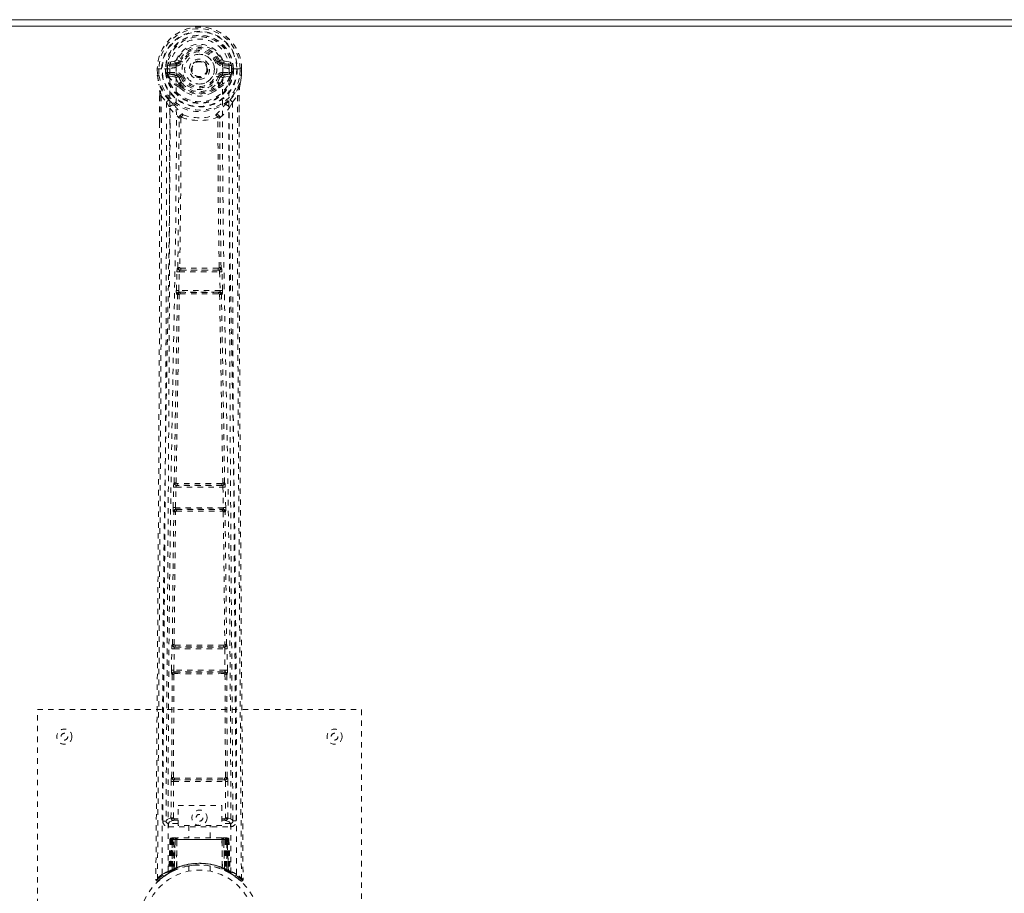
# Model space of a CAD drawing. Header units: inches. Extents: x 4.1 to 63.6, y 13.1 to 38.9.
# Tile 3 of 6: x 18.6 to 36.8, y 22.7 to 38.9. Entities that reach past the tile are written whole.
import ezdxf

# ---------------------------------------------------------------- set-up
doc = ezdxf.new("R2010")
doc.units = ezdxf.units.IN
doc.header["$MEASUREMENT"] = 0
doc.linetypes.add('SLD-Dashed', pattern=[0.075, 0.05, -0.025])
doc.linetypes.add('SLD-Solid', pattern=[0])

msp = doc.modelspace()

# ---------------------------------------------------------------- linework, layer by layer
at = {"color": 7, "linetype": 'SLD-Solid', "lineweight": 15}
for p, q in [((4.142, 38.865), (63.642, 38.865)), ((63.437, 38.747), (4.346, 38.747)), ((4.346, 38.747), (63.437, 38.747))]:
    msp.add_line(p, q, dxfattribs=at)
at = {"color": 7, "linetype": 'SLD-Dashed', "lineweight": 0}
for p, q in [((21.435, 38.101), (21.316, 38.077)), ((21.523, 38.105), (21.468, 38.128)), ((21.523, 38.105), (21.545, 38.095)), ((22.238, 38.095), (22.26, 38.105)), ((22.467, 38.077), (22.348, 38.101)), ((21.112, 37.956), (21.113, 37.838)), ((21.112, 37.955), (21.113, 37.838)), ((21.116, 37.955), (21.112, 37.955)), ((21.112, 37.955), (21.142, 37.955)), ((21.169, 37.955), (21.116, 37.955)), ((21.142, 37.955), (21.142, 37.838)), ((21.192, 37.955), (21.169, 37.955)), ((21.195, 37.955), (21.192, 37.955)), ((21.343, 37.955), (21.195, 37.955)), ((21.264, 37.882), (21.263, 37.954)), ((21.298, 37.955), (21.293, 37.955)), ((21.293, 37.955), (21.293, 37.884)), ((21.299, 37.878), (21.298, 37.955)), ((21.346, 38.041), (21.463, 38.061)), ((21.346, 38.041), (21.346, 38.011)), ((21.463, 38.041), (21.346, 38.041)), ((21.463, 38.011), (21.346, 38.011)), ((21.463, 38.061), (21.463, 38.041)), ((21.463, 38.011), (21.463, 38.041)), ((22.32, 38.061), (22.437, 38.041)), ((22.32, 38.061), (22.32, 38.041)), ((22.437, 38.041), (22.32, 38.041)), ((22.32, 38.011), (22.32, 38.041)), ((22.437, 38.011), (22.32, 38.011)), ((22.437, 38.011), (22.437, 38.041)), ((22.588, 37.955), (22.44, 37.955)), ((22.485, 37.955), (22.49, 37.955)), ((22.485, 37.878), (22.485, 37.955)), ((22.49, 37.884), (22.49, 37.955)), ((22.52, 37.955), (22.52, 37.882)), ((22.591, 37.955), (22.588, 37.955)), ((22.614, 37.955), (22.591, 37.955)), ((22.667, 37.955), (22.614, 37.955)), ((22.641, 37.838), (22.642, 37.955)), ((22.671, 37.955), (22.667, 37.955)), ((22.671, 37.955), (22.67, 37.838)), ((22.671, 37.838), (22.671, 37.956)), ((21.113, 37.838), (21.113, 37.834)), ((21.142, 37.838), (21.113, 37.838)), ((21.293, 37.883), (21.264, 37.881)), ((21.264, 37.881), (21.264, 37.882)), ((21.293, 37.883), (21.299, 37.863)), ((21.299, 37.863), (21.299, 37.878)), ((21.305, 37.84), (21.308, 37.837)), ((21.318, 37.826), (21.308, 37.837)), ((21.318, 37.826), (21.433, 37.805)), ((21.334, 37.889), (21.334, 37.859)), ((21.334, 37.889), (21.463, 37.889)), ((21.463, 37.834), (21.334, 37.859)), ((21.334, 37.859), (21.463, 37.859)), ((21.463, 37.889), (21.463, 37.859)), ((21.463, 37.834), (21.463, 37.859)), ((21.545, 37.804), (21.518, 37.793)), ((22.265, 37.793), (22.238, 37.804)), ((22.32, 37.889), (22.32, 37.859)), ((22.32, 37.889), (22.45, 37.889)), ((22.45, 37.859), (22.32, 37.834)), ((22.32, 37.834), (22.32, 37.859)), ((22.32, 37.859), (22.45, 37.859)), ((22.35, 37.805), (22.465, 37.826)), ((22.45, 37.859), (22.45, 37.889)), ((22.465, 37.826), (22.466, 37.826)), ((22.465, 37.826), (22.465, 37.826)), ((22.476, 37.837), (22.466, 37.826)), ((22.476, 37.837), (22.478, 37.84)), ((22.49, 37.883), (22.484, 37.863)), ((22.484, 37.863), (22.485, 37.878)), ((22.52, 37.881), (22.49, 37.883)), ((22.52, 37.882), (22.52, 37.881)), ((22.67, 37.834), (22.67, 37.838)), ((21.514, 37.647), (21.513, 37.676)), ((21.531, 37.603), (21.52, 37.621)), ((21.537, 37.68), (21.537, 37.651)), ((22.246, 37.651), (22.246, 37.68)), ((22.269, 37.647), (22.27, 37.676)), ((21.155, 37.457), (21.155, 36.965)), ((21.185, 37.456), (21.281, 37.341)), ((22.502, 37.341), (22.598, 37.456)), ((22.628, 37.457), (22.628, 36.991)), ((21.281, 37.341), (21.341, 37.229)), ((22.442, 37.229), (22.502, 37.341)), ((21.513, 37.052), (21.513, 37.052)), ((21.55, 37.05), (21.55, 37.049)), ((22.233, 37.049), (22.233, 37.05)), ((22.271, 37.052), (22.271, 37.052)), ((21.492, 34.277), (21.488, 34.275)), ((22.295, 34.275), (22.291, 34.277)), ((21.464, 33.858), (21.475, 34.2)), ((21.475, 34.2), (21.476, 34.228)), ((21.509, 33.857), (21.519, 34.199)), ((21.519, 34.199), (22.264, 34.199)), ((21.533, 34.229), (21.536, 34.23)), ((22.251, 34.229), (21.533, 34.229)), ((22.247, 34.23), (22.251, 34.229)), ((22.264, 34.199), (22.274, 33.857)), ((22.308, 34.2), (22.307, 34.228)), ((22.319, 33.858), (22.308, 34.2)), ((21.484, 33.779), (21.472, 33.783)), ((22.274, 33.857), (21.509, 33.857)), ((21.529, 33.823), (21.517, 33.827)), ((21.517, 33.827), (22.267, 33.827)), ((22.267, 33.827), (22.255, 33.823)), ((22.299, 33.779), (22.311, 33.783)), ((21.413, 30.219), (21.414, 30.247)), ((21.425, 30.296), (21.423, 30.294)), ((21.467, 30.248), (21.47, 30.25)), ((22.316, 30.248), (21.467, 30.248)), ((22.313, 30.25), (22.316, 30.248)), ((22.361, 30.294), (22.358, 30.296)), ((22.37, 30.219), (22.369, 30.247)), ((21.405, 29.838), (21.413, 30.219)), ((21.449, 29.837), (21.458, 30.218)), ((21.458, 30.218), (22.326, 30.218)), ((22.326, 30.218), (22.334, 29.837)), ((22.378, 29.838), (22.37, 30.219)), ((21.411, 29.763), (21.417, 29.76)), ((22.334, 29.837), (21.449, 29.837)), ((21.462, 29.804), (21.456, 29.807)), ((21.456, 29.807), (22.328, 29.807)), ((21.467, 29.776), (21.467, 29.776)), ((22.316, 29.776), (22.316, 29.776)), ((22.328, 29.807), (22.321, 29.804)), ((22.366, 29.76), (22.372, 29.763)), ((21.374, 26.829), (21.379, 27.228)), ((21.379, 27.228), (21.38, 27.256)), ((21.39, 27.304), (21.388, 27.303)), ((21.419, 26.829), (21.424, 27.227)), ((21.424, 27.227), (22.359, 27.227)), ((21.432, 27.257), (21.435, 27.258)), ((22.351, 27.257), (21.432, 27.257)), ((22.348, 27.258), (22.351, 27.257)), ((22.359, 27.227), (22.364, 26.829)), ((22.395, 27.303), (22.393, 27.304)), ((22.404, 27.228), (22.403, 27.256)), ((22.409, 26.829), (22.404, 27.228)), ((21.374, 26.829), (21.419, 26.829)), ((22.364, 26.829), (21.419, 26.829)), ((21.431, 26.796), (21.426, 26.799)), ((21.426, 26.799), (22.357, 26.799)), ((22.357, 26.799), (22.353, 26.796)), ((22.364, 26.829), (22.409, 26.829)), ((21.377, 24.847), (21.386, 26.752)), ((21.381, 26.754), (21.386, 26.752)), ((21.41, 24.848), (21.419, 26.753)), ((21.435, 26.767), (21.436, 26.767)), ((22.348, 26.767), (22.348, 26.767)), ((22.364, 26.753), (22.373, 24.848)), ((22.397, 26.752), (22.402, 26.754)), ((22.406, 24.847), (22.397, 26.752)), ((18.892, 18.101), (18.892, 26.101)), ((18.892, 26.101), (24.892, 26.101)), ((24.892, 26.101), (24.892, 18.101)), ((21.377, 24.847), (21.376, 24.846)), ((21.42, 24.801), (21.421, 24.802)), ((21.42, 24.801), (22.363, 24.801)), ((22.362, 24.802), (22.363, 24.801)), ((22.407, 24.846), (22.406, 24.847)), ((21.365, 24.098), (21.368, 24.771)), ((21.409, 24.097), (21.412, 24.771)), ((21.412, 24.771), (22.371, 24.771)), ((22.371, 24.771), (22.374, 24.097)), ((22.419, 24.098), (22.416, 24.771)), ((21.495, 23.958), (21.495, 24.33)), ((21.495, 24.33), (22.307, 24.33)), ((22.307, 24.33), (22.307, 23.958)), ((21.425, 24.083), (21.425, 24.053)), ((21.425, 24.083), (21.495, 24.083)), ((21.425, 24.053), (21.495, 24.053)), ((22.307, 24.083), (22.359, 24.083)), ((22.307, 24.053), (22.359, 24.053)), ((22.359, 24.083), (22.359, 24.053)), ((22.419, 24.098), (22.374, 24.097)), ((21.273, 24.044), (21.273, 24.043)), ((21.273, 24.043), (21.273, 24.033)), ((21.317, 23.995), (21.317, 23.935)), ((21.495, 23.995), (21.317, 23.995)), ((21.317, 23.935), (22.466, 23.935)), ((22.307, 23.958), (21.495, 23.958)), ((21.697, 23.958), (21.697, 23.726)), ((22.087, 23.726), (22.087, 23.958)), ((22.466, 23.995), (22.307, 23.995)), ((22.466, 23.935), (22.466, 23.995)), ((22.51, 24.033), (22.511, 24.043)), ((22.511, 24.043), (22.511, 24.044)), ((21.345, 23.697), (21.324, 23.091)), ((21.358, 23.697), (21.337, 23.099)), ((21.358, 23.697), (21.345, 23.697)), ((21.377, 23.697), (21.356, 23.11)), ((21.379, 23.701), (21.357, 23.107)), ((21.444, 23.697), (21.377, 23.697)), ((21.384, 23.697), (21.383, 23.14)), ((21.384, 23.697), (22.399, 23.697)), ((21.385, 23.141), (21.384, 23.697)), ((21.398, 23.726), (21.388, 23.726)), ((21.397, 23.697), (21.397, 23.146)), ((21.398, 23.724), (21.398, 23.697)), ((22.386, 23.697), (21.398, 23.697)), ((21.461, 23.726), (21.407, 23.726)), ((21.416, 23.155), (21.416, 23.697)), ((21.416, 23.697), (22.367, 23.697)), ((21.424, 23.145), (21.444, 23.697)), ((21.445, 23.697), (21.426, 23.146)), ((21.444, 23.697), (21.445, 23.697)), ((21.467, 23.173), (21.473, 23.697)), ((21.475, 23.697), (21.471, 23.175)), ((21.475, 23.697), (21.473, 23.697)), ((21.482, 23.726), (21.475, 23.726)), ((22.308, 23.697), (21.475, 23.697)), ((22.301, 23.726), (21.482, 23.726)), ((22.309, 23.726), (22.301, 23.726)), ((22.313, 23.175), (22.308, 23.697)), ((22.311, 23.697), (22.308, 23.697)), ((22.311, 23.697), (22.316, 23.173)), ((22.377, 23.726), (22.322, 23.726)), ((22.357, 23.146), (22.338, 23.697)), ((22.338, 23.697), (22.34, 23.697)), ((22.34, 23.697), (22.359, 23.145)), ((22.407, 23.697), (22.34, 23.697)), ((22.367, 23.697), (22.368, 23.155)), ((22.367, 23.697), (22.367, 23.697)), ((22.395, 23.726), (22.385, 23.726)), ((22.386, 23.697), (22.386, 23.146)), ((22.399, 23.697), (22.398, 23.141)), ((22.4, 23.14), (22.399, 23.697)), ((22.406, 23.726), (22.406, 23.726)), ((22.427, 23.107), (22.406, 23.701)), ((22.407, 23.697), (22.427, 23.11)), ((22.411, 23.725), (22.408, 23.726)), ((22.425, 23.697), (22.446, 23.099)), ((22.438, 23.697), (22.425, 23.697)), ((22.438, 23.697), (22.459, 23.091)), ((21.356, 23.11), (21.424, 23.145)), ((21.396, 23.114), (21.383, 23.14)), ((21.398, 23.115), (21.385, 23.141)), ((21.426, 23.146), (21.424, 23.145)), ((21.467, 23.173), (21.471, 23.175)), ((21.469, 23.146), (21.474, 23.148)), ((21.692, 23.208), (21.692, 23.112)), ((22.092, 23.112), (22.092, 23.208)), ((22.309, 23.148), (22.313, 23.147)), ((22.313, 23.175), (22.316, 23.173)), ((22.359, 23.145), (22.357, 23.146)), ((22.359, 23.145), (22.427, 23.11)), ((22.386, 23.146), (22.374, 23.12)), ((22.398, 23.141), (22.385, 23.115)), ((22.4, 23.14), (22.387, 23.114)), ((21.085, 22.959), (21.115, 22.959)), ((21.135, 22.937), (21.236, 23.018)), ((21.246, 23.025), (21.348, 23.088)), ((21.309, 23.066), (21.323, 23.074)), ((21.324, 23.091), (21.337, 23.099)), ((21.341, 23.085), (21.408, 23.119)), ((21.408, 23.119), (21.409, 23.12)), ((21.412, 23.121), (21.409, 23.12)), ((21.427, 23.128), (21.429, 23.129)), ((22.354, 23.129), (22.356, 23.128)), ((22.374, 23.12), (22.376, 23.119)), ((22.376, 23.119), (22.442, 23.085)), ((22.446, 23.099), (22.459, 23.091)), ((22.455, 23.079), (22.468, 23.071)), ((22.461, 23.074), (22.474, 23.066))]:
    msp.add_line(p, q, dxfattribs=at)
at = {"color": 7, "linetype": 'SLD-Dashed', "lineweight": 0, "flags": 128}
for points in [[(21.461, 37.979), (21.467, 38.058), (21.49, 38.134), (21.53, 38.205), (21.585, 38.266), (21.651, 38.316), (21.726, 38.352), (21.807, 38.374), (21.892, 38.382), (21.976, 38.374), (22.057, 38.352), (22.132, 38.316), (22.199, 38.266), (22.253, 38.205), (22.293, 38.134), (22.316, 38.058), (22.322, 37.979)], [(21.573, 38.084), (21.567, 38.086), (21.562, 38.088), (21.557, 38.09), (21.553, 38.092), (21.55, 38.093), (21.547, 38.094), (21.546, 38.095), (21.545, 38.095)], [(22.211, 38.084), (22.216, 38.086), (22.221, 38.088), (22.226, 38.09), (22.23, 38.092), (22.233, 38.093), (22.236, 38.094), (22.238, 38.095), (22.238, 38.095)], [(21.112, 37.955), (21.112, 37.955), (21.112, 37.955)], [(21.204, 23.053), (21.205, 25.148), (21.216, 27.243), (21.238, 29.336), (21.271, 31.426), (21.294, 32.737), (21.318, 34.047), (21.338, 35.354), (21.348, 36.657), (21.344, 37.955)], [(21.346, 38.011), (21.323, 38.015), (21.303, 38.029)], [(21.312, 23.109), (21.313, 24.975), (21.323, 26.841), (21.342, 28.706), (21.37, 30.569), (21.397, 32.057), (21.426, 33.544), (21.452, 35.027), (21.466, 36.506), (21.461, 37.979)], [(22.322, 37.979), (22.317, 36.506), (22.332, 35.027), (22.357, 33.544), (22.386, 32.057), (22.414, 30.569), (22.442, 28.706), (22.46, 26.841), (22.47, 24.975), (22.471, 23.109)], [(22.58, 23.053), (22.578, 25.148), (22.567, 27.243), (22.545, 29.336), (22.513, 31.426), (22.489, 32.737), (22.465, 34.047), (22.446, 35.354), (22.435, 36.657), (22.439, 37.955)], [(22.48, 38.029), (22.46, 38.015), (22.437, 38.011)], [(22.49, 37.955), (22.494, 37.955), (22.501, 37.955), (22.51, 37.955), (22.52, 37.955)], [(22.671, 37.955), (22.672, 37.955), (22.671, 37.955)], [(21.113, 37.838), (21.112, 37.838), (21.113, 37.838)], [(21.113, 37.838), (21.126, 37.744), (21.141, 37.67)], [(21.113, 37.834), (21.114, 37.834), (21.116, 37.834), (21.119, 37.835), (21.122, 37.835), (21.127, 37.836), (21.132, 37.837), (21.137, 37.837), (21.142, 37.838)], [(21.113, 37.834), (21.125, 37.747), (21.143, 37.659)], [(21.293, 37.883), (21.293, 37.883), (21.293, 37.883)], [(21.299, 37.878), (21.315, 37.886), (21.334, 37.889)], [(21.461, 37.782), (21.447, 37.799), (21.433, 37.805)], [(21.513, 37.676), (21.486, 37.723), (21.461, 37.782)], [(21.573, 37.816), (21.567, 37.814), (21.562, 37.812), (21.557, 37.81), (21.553, 37.808), (21.55, 37.806), (21.547, 37.805), (21.546, 37.805), (21.545, 37.804)], [(22.211, 37.816), (22.216, 37.814), (22.221, 37.812), (22.226, 37.81), (22.23, 37.808), (22.233, 37.806), (22.236, 37.805), (22.238, 37.805), (22.238, 37.804)], [(22.217, 37.694), (22.242, 37.738), (22.265, 37.793)], [(22.27, 37.676), (22.297, 37.723), (22.322, 37.782)], [(22.322, 37.782), (22.336, 37.799), (22.35, 37.805)], [(22.45, 37.889), (22.468, 37.886), (22.485, 37.878)], [(22.49, 37.883), (22.49, 37.883), (22.49, 37.883)], [(22.64, 37.659), (22.657, 37.737), (22.67, 37.834)], [(22.67, 37.834), (22.669, 37.834), (22.667, 37.834), (22.665, 37.835), (22.661, 37.835), (22.656, 37.836), (22.652, 37.837), (22.646, 37.837), (22.641, 37.838)], [(22.67, 37.838), (22.658, 37.744), (22.642, 37.67)], [(22.67, 37.838), (22.671, 37.838), (22.67, 37.838)], [(21.141, 37.67), (21.141, 37.665), (21.143, 37.659)], [(21.323, 37.381), (21.223, 37.504), (21.143, 37.659)], [(21.531, 37.603), (21.608, 37.54), (21.66, 37.512)], [(22.123, 37.512), (22.176, 37.54), (22.252, 37.603)], [(22.46, 37.381), (22.56, 37.505), (22.64, 37.659)], [(22.64, 37.659), (22.642, 37.665), (22.642, 37.67)], [(21.185, 37.456), (21.187, 36.762), (21.188, 36.034), (21.188, 35.273), (21.186, 34.478), (21.184, 33.694), (21.181, 33.025), (21.178, 32.392), (21.175, 31.718), (21.171, 31.004), (21.17, 30.809), (21.168, 30.611), (21.167, 30.409), (21.166, 30.207), (21.165, 30.091), (21.163, 29.846), (21.162, 29.576), (21.159, 29.145), (21.155, 28.664), (21.152, 28.133), (21.148, 27.553), (21.145, 27.163), (21.142, 26.753), (21.139, 26.347), (21.136, 25.965), (21.133, 25.598), (21.129, 24.978), (21.125, 24.404), (21.121, 23.876), (21.118, 23.394), (21.115, 22.959)], [(21.155, 37.457), (21.155, 37.457), (21.156, 37.457), (21.159, 37.456), (21.162, 37.456), (21.166, 37.456), (21.172, 37.456), (21.178, 37.456), (21.185, 37.456)], [(21.157, 37.457), (21.158, 37.176), (21.158, 36.965)], [(22.598, 37.456), (22.596, 36.606), (22.595, 35.717), (22.596, 34.788), (22.599, 33.822), (22.602, 33.031), (22.605, 32.4), (22.608, 31.727), (22.612, 31.01), (22.614, 30.813), (22.615, 30.614), (22.616, 30.411), (22.617, 30.207), (22.618, 30.089), (22.62, 29.84), (22.622, 29.568), (22.625, 29.134), (22.628, 28.652), (22.632, 28.122), (22.636, 27.545), (22.638, 27.157), (22.641, 26.751), (22.645, 26.304), (22.648, 25.861), (22.651, 25.445), (22.654, 24.955), (22.658, 24.51), (22.66, 24.11), (22.663, 23.754), (22.665, 23.444), (22.667, 23.179), (22.669, 22.959)], [(22.598, 37.456), (22.605, 37.456), (22.611, 37.456), (22.617, 37.456), (22.621, 37.456), (22.624, 37.456), (22.627, 37.457), (22.628, 37.457), (22.628, 37.457)], [(22.625, 36.991), (22.625, 37.174), (22.626, 37.457)], [(21.281, 37.341), (21.282, 36.113), (21.28, 34.882), (21.276, 33.638), (21.27, 32.378), (21.263, 31.164), (21.255, 29.95), (21.254, 29.777), (21.252, 29.599), (21.251, 29.417), (21.25, 29.23), (21.248, 29.038), (21.248, 28.912), (21.246, 28.697), (21.244, 28.455), (21.242, 28.185), (21.24, 27.866), (21.237, 27.515), (21.235, 27.133), (21.232, 26.775), (21.23, 26.457), (21.228, 26.194), (21.226, 25.965), (21.225, 25.77), (21.224, 25.68), (21.223, 25.546), (21.222, 25.413), (21.221, 25.281), (21.22, 25.15), (21.216, 24.583), (21.212, 24.041)], [(21.341, 37.229), (21.337, 33.933), (21.319, 30.636), (21.296, 27.338), (21.272, 24.041)], [(21.341, 37.229), (21.421, 37.135), (21.513, 37.052)], [(21.419, 37.293), (21.428, 37.284), (21.434, 37.278)], [(22.271, 37.052), (22.363, 37.135), (22.442, 37.229)], [(22.35, 37.278), (22.355, 37.284), (22.364, 37.293)], [(22.511, 24.041), (22.487, 27.338), (22.464, 30.636), (22.446, 33.933), (22.442, 37.229)], [(22.571, 24.041), (22.566, 24.669), (22.562, 25.331), (22.56, 25.6), (22.558, 25.807), (22.557, 25.999), (22.555, 26.221), (22.553, 26.48), (22.551, 26.771), (22.549, 27.094), (22.546, 27.444), (22.544, 27.769), (22.542, 28.069), (22.54, 28.343), (22.536, 28.914), (22.531, 29.57), (22.526, 30.227), (22.522, 30.846), (22.518, 31.526), (22.512, 32.677), (22.506, 33.842), (22.502, 35.023), (22.501, 36.185), (22.502, 37.341)], [(21.492, 34.277), (21.509, 35.662), (21.515, 37.044)], [(21.56, 37.06), (21.556, 37.069), (21.549, 37.076), (21.541, 37.08), (21.533, 37.081), (21.525, 37.078), (21.519, 37.072), (21.515, 37.063), (21.513, 37.052)], [(21.55, 37.049), (21.545, 35.667), (21.527, 34.28)], [(21.56, 37.06), (21.554, 37.056), (21.551, 37.053), (21.55, 37.051), (21.55, 37.05)], [(22.271, 37.052), (22.269, 37.063), (22.264, 37.072), (22.258, 37.078), (22.25, 37.081), (22.242, 37.08), (22.234, 37.076), (22.228, 37.069), (22.223, 37.06)], [(22.233, 37.05), (22.233, 37.051), (22.232, 37.053), (22.229, 37.056), (22.223, 37.06)], [(22.256, 34.28), (22.238, 35.667), (22.233, 37.049)], [(22.291, 34.277), (22.274, 35.662), (22.268, 37.044)], [(22.628, 36.991), (22.629, 33.833), (22.647, 30.209), (22.673, 26.584), (22.699, 22.959)], [(21.155, 36.965), (21.154, 33.833), (21.136, 30.209), (21.111, 26.584), (21.085, 22.959)], [(21.527, 34.28), (21.518, 34.275), (21.511, 34.268), (21.507, 34.259), (21.507, 34.251), (21.51, 34.242), (21.517, 34.236), (21.526, 34.232), (21.536, 34.23)], [(22.247, 34.23), (22.257, 34.232), (22.266, 34.236), (22.273, 34.242), (22.276, 34.251), (22.276, 34.259), (22.272, 34.268), (22.265, 34.275), (22.256, 34.28)], [(21.475, 34.2), (21.477, 34.2), (21.48, 34.2), (21.484, 34.2), (21.49, 34.2), (21.496, 34.2), (21.504, 34.199), (21.511, 34.199), (21.519, 34.199)], [(21.533, 34.229), (21.532, 34.229), (21.532, 34.229), (21.532, 34.229), (21.53, 34.228), (21.528, 34.226), (21.524, 34.22), (21.521, 34.21), (21.52, 34.205), (21.519, 34.199)], [(22.264, 34.199), (22.263, 34.205), (22.262, 34.21), (22.259, 34.22), (22.255, 34.226), (22.251, 34.229), (22.251, 34.229), (22.251, 34.229)], [(22.264, 34.199), (22.272, 34.199), (22.28, 34.199), (22.287, 34.2), (22.293, 34.2), (22.299, 34.2), (22.303, 34.2), (22.307, 34.2), (22.308, 34.2)], [(21.425, 30.296), (21.454, 32.039), (21.484, 33.779)], [(21.459, 30.298), (21.489, 32.042), (21.519, 33.783)], [(21.464, 33.858), (21.466, 33.858), (21.469, 33.858), (21.474, 33.858), (21.479, 33.858), (21.486, 33.858), (21.493, 33.857), (21.501, 33.857), (21.509, 33.857)], [(21.529, 33.823), (21.519, 33.821), (21.511, 33.818), (21.506, 33.813), (21.502, 33.807), (21.502, 33.8), (21.506, 33.793), (21.511, 33.787), (21.519, 33.783)], [(21.509, 33.857), (21.508, 33.851), (21.509, 33.846), (21.509, 33.841), (21.51, 33.836), (21.513, 33.83), (21.517, 33.827)], [(22.264, 33.783), (22.272, 33.787), (22.278, 33.793), (22.281, 33.8), (22.281, 33.807), (22.278, 33.813), (22.272, 33.818), (22.264, 33.821), (22.255, 33.823)], [(22.264, 33.783), (22.295, 32.042), (22.324, 30.298)], [(22.267, 33.827), (22.27, 33.83), (22.273, 33.836), (22.274, 33.841), (22.275, 33.846), (22.275, 33.851), (22.274, 33.857)], [(22.274, 33.857), (22.282, 33.857), (22.29, 33.857), (22.297, 33.858), (22.304, 33.858), (22.31, 33.858), (22.314, 33.858), (22.317, 33.858), (22.319, 33.858)], [(22.358, 30.296), (22.329, 32.039), (22.299, 33.779)], [(21.459, 30.298), (21.45, 30.292), (21.444, 30.285), (21.44, 30.277), (21.44, 30.269), (21.444, 30.261), (21.45, 30.255), (21.459, 30.251), (21.47, 30.25)], [(22.313, 30.25), (22.324, 30.251), (22.333, 30.255), (22.339, 30.261), (22.343, 30.269), (22.343, 30.277), (22.34, 30.285), (22.333, 30.292), (22.324, 30.298)], [(22.326, 30.218), (22.324, 30.23), (22.322, 30.239), (22.319, 30.246), (22.316, 30.248), (22.316, 30.248)], [(21.413, 30.219), (21.415, 30.219), (21.418, 30.219), (21.422, 30.219), (21.428, 30.219), (21.434, 30.219), (21.442, 30.219), (21.449, 30.219), (21.458, 30.218)], [(22.326, 30.218), (22.341, 30.219), (22.356, 30.219), (22.366, 30.219), (22.37, 30.219)], [(21.39, 27.304), (21.402, 28.533), (21.417, 29.76)], [(21.405, 29.838), (21.406, 29.838), (21.409, 29.838), (21.414, 29.838), (21.419, 29.838), (21.426, 29.838), (21.433, 29.838), (21.441, 29.838), (21.449, 29.837)], [(21.423, 27.305), (21.435, 28.534), (21.451, 29.763)], [(21.462, 29.804), (21.452, 29.803), (21.444, 29.8), (21.438, 29.794), (21.434, 29.788), (21.434, 29.781), (21.437, 29.774), (21.443, 29.767), (21.451, 29.762)], [(22.332, 29.762), (22.34, 29.767), (22.346, 29.774), (22.349, 29.781), (22.349, 29.788), (22.345, 29.794), (22.339, 29.8), (22.331, 29.803), (22.321, 29.804)], [(22.332, 29.763), (22.348, 28.534), (22.36, 27.305)], [(22.334, 29.837), (22.342, 29.838), (22.35, 29.838), (22.357, 29.838), (22.364, 29.838), (22.369, 29.838), (22.374, 29.838), (22.377, 29.838), (22.378, 29.838)], [(22.393, 27.304), (22.381, 28.533), (22.366, 29.76)], [(21.379, 27.228), (21.381, 27.228), (21.384, 27.228), (21.388, 27.228), (21.394, 27.228), (21.4, 27.228), (21.408, 27.228), (21.416, 27.227), (21.424, 27.227)], [(21.423, 27.305), (21.415, 27.3), (21.408, 27.293), (21.405, 27.285), (21.405, 27.277), (21.409, 27.27), (21.416, 27.264), (21.424, 27.26), (21.435, 27.258)], [(22.348, 27.258), (22.359, 27.26), (22.368, 27.264), (22.374, 27.27), (22.378, 27.277), (22.378, 27.285), (22.375, 27.293), (22.369, 27.3), (22.36, 27.305)], [(22.359, 27.227), (22.375, 27.228), (22.389, 27.228), (22.4, 27.228), (22.404, 27.228)], [(21.431, 26.796), (21.421, 26.795), (21.412, 26.792), (21.406, 26.786), (21.403, 26.779), (21.402, 26.772), (21.405, 26.765), (21.411, 26.758), (21.419, 26.753)], [(22.364, 26.753), (22.372, 26.758), (22.378, 26.765), (22.381, 26.772), (22.381, 26.779), (22.377, 26.786), (22.371, 26.792), (22.362, 26.795), (22.353, 26.796)], [(21.41, 24.848), (21.402, 24.843), (21.395, 24.836), (21.392, 24.828), (21.393, 24.82), (21.396, 24.813), (21.403, 24.807), (21.411, 24.803), (21.421, 24.802)], [(21.428, 24.833), (21.658, 24.833), (21.892, 24.833), (22.126, 24.833), (22.356, 24.833)], [(21.435, 24.802), (21.546, 24.802), (21.659, 24.802), (21.772, 24.802), (21.885, 24.802), (22.013, 24.802), (22.139, 24.802), (22.248, 24.802), (22.348, 24.802)], [(22.362, 24.802), (22.372, 24.803), (22.381, 24.807), (22.387, 24.813), (22.391, 24.82), (22.391, 24.828), (22.388, 24.836), (22.382, 24.842), (22.373, 24.848)], [(21.368, 24.771), (21.369, 24.771), (21.372, 24.771), (21.377, 24.771), (21.382, 24.771), (21.389, 24.771), (21.396, 24.771), (21.404, 24.771), (21.412, 24.771)], [(22.371, 24.771), (22.379, 24.771), (22.387, 24.771), (22.394, 24.771), (22.401, 24.771), (22.406, 24.771), (22.411, 24.771), (22.414, 24.771), (22.416, 24.771)], [(21.365, 24.098), (21.295, 24.069), (21.275, 24.043)], [(21.317, 23.995), (21.34, 24.024), (21.409, 24.052)], [(21.365, 24.098), (21.366, 24.098), (21.369, 24.098), (21.374, 24.098), (21.379, 24.098), (21.386, 24.097), (21.393, 24.097), (21.401, 24.097), (21.409, 24.097)], [(21.409, 24.097), (21.398, 24.094), (21.389, 24.089), (21.383, 24.081), (21.381, 24.073), (21.383, 24.065), (21.389, 24.058), (21.398, 24.054), (21.409, 24.052)], [(22.374, 24.052), (22.385, 24.054), (22.394, 24.058), (22.4, 24.065), (22.402, 24.073), (22.4, 24.082), (22.394, 24.089), (22.385, 24.094), (22.374, 24.097)], [(22.374, 24.052), (22.443, 24.024), (22.466, 23.995)], [(22.511, 24.041), (22.488, 24.069), (22.419, 24.098)], [(21.345, 23.697), (21.348, 23.697), (21.356, 23.697), (21.369, 23.697), (21.384, 23.697)], [(21.397, 23.697), (21.383, 23.697), (21.37, 23.697), (21.362, 23.697), (21.358, 23.697)], [(21.378, 23.705), (21.377, 23.703), (21.377, 23.697)], [(21.377, 23.697), (21.377, 23.697), (21.379, 23.697), (21.382, 23.697), (21.387, 23.697), (21.393, 23.697), (21.4, 23.697), (21.408, 23.697), (21.416, 23.697)], [(21.473, 23.697), (21.462, 23.697), (21.454, 23.697), (21.448, 23.697), (21.445, 23.697)], [(21.473, 23.697), (21.473, 23.703), (21.473, 23.708), (21.474, 23.713), (21.475, 23.718), (21.477, 23.721), (21.478, 23.724), (21.48, 23.725), (21.482, 23.726)], [(22.301, 23.726), (22.303, 23.725), (22.305, 23.724), (22.306, 23.721), (22.308, 23.718), (22.309, 23.713), (22.31, 23.708), (22.31, 23.703), (22.311, 23.697)], [(22.338, 23.697), (22.335, 23.697), (22.329, 23.697), (22.321, 23.697), (22.311, 23.697)], [(22.367, 23.697), (22.375, 23.697), (22.383, 23.697), (22.39, 23.697), (22.396, 23.697), (22.401, 23.697), (22.404, 23.697), (22.406, 23.697), (22.407, 23.697)], [(22.425, 23.697), (22.421, 23.697), (22.413, 23.697), (22.4, 23.697), (22.386, 23.697)], [(22.399, 23.697), (22.414, 23.697), (22.427, 23.697), (22.436, 23.697), (22.438, 23.697)], [(21.469, 23.146), (21.471, 23.147), (21.471, 23.149), (21.472, 23.152), (21.472, 23.155), (21.471, 23.159), (21.47, 23.164), (21.469, 23.168), (21.467, 23.173)], [(21.654, 23.202), (21.676, 23.208), (21.677, 23.208)], [(21.694, 23.208), (21.693, 23.208), (21.711, 23.211), (21.749, 23.217), (21.803, 23.222), (21.868, 23.226), (21.892, 23.226)], [(22.313, 23.147), (22.312, 23.148), (22.312, 23.149), (22.311, 23.152), (22.311, 23.155), (22.312, 23.159), (22.313, 23.164), (22.314, 23.168), (22.316, 23.173)], [(21.38, 23.106), (21.388, 23.11), (21.395, 23.116)], [(22.388, 23.116), (22.395, 23.11), (22.403, 23.106)], [(22.438, 23.087), (22.444, 23.087), (22.449, 23.091), (22.454, 23.096)], [(22.699, 22.959), (22.698, 22.96), (22.696, 22.959), (22.69, 22.959), (22.68, 22.959), (22.674, 22.959), (22.669, 22.959)], [(22.65, 22.939), (22.657, 22.935), (22.665, 22.933), (22.673, 22.932), (22.681, 22.934), (22.688, 22.937), (22.694, 22.943), (22.697, 22.949), (22.698, 22.957)]]:
    msp.add_lwpolyline(points, dxfattribs=at)
at = {"color": 7, "linetype": 'SLD-Dashed', "lineweight": 0}
for centre, radius in [((21.892, 37.95), 0.7), ((21.892, 37.95), 0.69), ((21.892, 37.95), 0.623), ((21.892, 37.95), 0.32), ((21.892, 37.95), 0.275), ((21.892, 37.95), 0.188), ((21.892, 37.95), 0.156), ((21.892, 37.95), 0.142), ((21.892, 37.95), 0.14), ((21.892, 37.95), 0.138), ((19.392, 25.601), 0.141), ((24.392, 25.601), 0.14), ((19.392, 25.601), 0.0625), ((24.392, 25.601), 0.0625), ((21.892, 24.101), 0.141), ((21.892, 24.101), 0.0625), ((21.892, 22.101), 1.125), ((21.892, 22.101), 1.03)]:
    msp.add_circle(centre, radius, dxfattribs=at)
for centre, radius, start, end in [((21.892, 37.95), 0.78, 0.3688, 179.6312), ((21.892, 37.95), 0.78, 0, 179.6393), ((21.892, 37.95), 0.75, 0.365, 179.635), ((21.892, 37.95), 0.629, 0.4518, 179.5482), ((21.892, 37.95), 0.599, 0.4517, 179.5483), ((21.892, 37.959), 0.548, 359.5913, 180.4087), ((21.892, 37.95), 0.459, 22.774, 157.226), ((21.892, 37.95), 0.4, 22.774, 157.226), ((21.892, 37.95), 0.376, 22.774, 157.226), ((21.892, 37.95), 0.346, 22.7741, 157.2259), ((21.464, 38.091), 0.0301, 162.3482, 268.5781), ((21.426, 38.145), 0.0455, 281.3798, 337.4432), ((21.457, 38.133), 0.0714, 274.7452, 337.1373), ((21.463, 38.13), 0.089, 270, 337.226), ((21.463, 38.13), 0.119, 269.9996, 337.2268), ((21.892, 37.95), 0.275, 90.0001, 269.9999), ((21.892, 37.95), 0.275, 270.0001, 89.9999), ((22.32, 38.13), 0.119, 202.7731, 270.0002), ((22.32, 38.13), 0.089, 202.774, 270), ((22.725, 37.075), 1.13, 111.2684, 114.2781), ((22.326, 38.133), 0.0714, 202.8761, 265.2393), ((22.357, 38.145), 0.0454, 202.4562, 258.7198), ((22.32, 38.091), 0.0301, 271.4533, 17.6205), ((21.284, 38.775), 0.82, 268.511, 270.5816), ((21.892, 37.95), 0.593, 172.3909, 179.5504), ((21.508, 38.001), 0.206, 158.3443, 172.3367), ((21.345, 38.071), 0.0299, 167.8919, 271.9521), ((21.458, 37.698), 0.281, 89.3583, 113.9467), ((22.322, 37.684), 0.295, 66.639, 90.056), ((22.438, 38.071), 0.0299, 268.0484, 12.1075), ((22.276, 38.001), 0.206, 7.6622, 21.6555), ((21.892, 37.95), 0.593, 0.4496, 7.6091), ((22.649, 39.284), 1.329, 269.6878, 270.9623), ((21.142, 37.838), 0.03, 180.3597, 185.4274), ((21.892, 37.95), 0.787, 188.4818, 351.5182), ((21.892, 37.95), 0.758, 188.4818, 351.5182), ((21.892, 37.95), 0.632, 186.2254, 353.7746), ((21.892, 37.95), 0.602, 186.4272, 353.5728), ((21.375, 37.87), 0.0767, 185.328, 203.2373), ((21.333, 37.828), 0.0305, 89.0181, 157.2853), ((21.754, 38.04), 0.491, 204.4625, 242.9731), ((21.696, 38.044), 0.436, 209.9205, 245.311), ((21.463, 37.804), 0.0299, 91.0316, 179.1352), ((21.491, 37.777), 0.031, 31.8127, 169.9466), ((21.463, 37.77), 0.119, 22.7743, 90.0001), ((21.463, 37.77), 0.089, 22.774, 90), ((21.457, 37.769), 0.0651, 21.3233, 85.0727), ((21.957, 37.946), 0.466, 199.2247, 212.8226), ((21.892, 37.95), 0.376, 202.774, 337.226), ((21.892, 37.95), 0.346, 202.7737, 337.2263), ((22.32, 37.77), 0.119, 90.0001, 157.2258), ((22.32, 37.77), 0.089, 90, 157.226), ((22.03, 38.038), 0.489, 296.9338, 335.6181), ((22.326, 37.769), 0.0651, 94.928, 158.6766), ((22.292, 37.777), 0.031, 10.0498, 148.1919), ((22.087, 38.044), 0.437, 294.7124, 330.0433), ((22.32, 37.804), 0.0299, 0.9357, 88.8985), ((22.45, 37.828), 0.0305, 22.7189, 90.9788), ((22.377, 37.878), 0.108, 339.3578, 352.0796), ((22.67, 40.07), 2.232, 269.2636, 270.0227), ((19.943, 37.484), 1.213, 358.7187, 8.8299), ((17.482, 36.799), 3.761, 10.062, 13.2266), ((21.544, 37.673), 0.0305, 42.6575, 174.2911), ((21.535, 37.622), 0.0583, 88.1954, 111.6932), ((21.535, 37.593), 0.0585, 88.1935, 111.6121), ((21.558, 37.643), 0.044, 174.8532, 210.539), ((21.572, 37.595), 0.0414, 126.9723, 169.7874), ((21.567, 37.653), 0.0406, 91.2119, 138.22), ((21.892, 37.961), 0.452, 218.3131, 321.6873), ((21.569, 37.652), 0.0322, 181.253, 226.7832), ((21.892, 37.985), 0.496, 225.9957, 314.0043), ((21.892, 37.944), 0.41, 217.5694, 322.4306), ((22.239, 37.673), 0.0305, 5.7076, 137.3458), ((22.216, 37.653), 0.0406, 41.7737, 88.7943), ((22.214, 37.652), 0.0322, 313.2168, 358.747), ((22.21, 37.595), 0.0423, 10.6991, 52.545), ((22.248, 37.622), 0.0583, 68.3122, 91.8042), ((22.248, 37.593), 0.0585, 68.3877, 91.8062), ((22.208, 37.646), 0.0619, 315.5605, 1.0031), ((26.3, 36.799), 3.76, 166.7728, 169.9385), ((23.839, 37.484), 1.211, 171.1646, 181.2846), ((21.881, 36.756), 0.838, 131.7265, 135.7266), ((22.862, 38.954), 2.2, 225.6132, 228.9936), ((21.892, 37.929), 0.477, 240.9734, 299.0077), ((20.921, 38.953), 2.2, 311.0063, 314.3873), ((21.903, 36.757), 0.837, 44.2717, 48.276), ((21.401, 37.227), 0.0608, 58.0493, 177.7546), ((22.158, 37.786), 0.885, 215.0189, 230.1579), ((21.625, 37.786), 0.885, 309.8465, 324.9793), ((22.382, 37.227), 0.0608, 2.2686, 121.9278), ((21.573, 37.049), 0.0608, 72.7834, 176.5557), ((21.502, 37.045), 0.0129, 353.7304, 34.0636), ((21.546, 36.958), 0.0911, 87.6205, 110.3324), ((21.641, 37.04), 0.0829, 126.7493, 166.328), ((21.891, 37.966), 0.965, 249.9316, 290.0881), ((21.892, 37.894), 0.843, 249.1449, 290.8598), ((22.21, 37.049), 0.0608, 3.4444, 107.2176), ((22.142, 37.04), 0.0829, 13.6649, 53.259), ((22.237, 36.958), 0.0911, 69.665, 92.3792), ((22.282, 37.045), 0.0139, 147.4289, 184.7623), ((21.561, 34.232), 0.0844, 149.4118, 182.7329), ((21.533, 34.274), 0.0451, 178.3751, 269.1302), ((21.521, 34.175), 0.106, 86.4243, 105.8479), ((21.537, 34.275), 0.0451, 178.3424, 269.1159), ((21.548, 34.286), 0.0218, 195.9643, 264.9576), ((21.892, 0.627), 33.64, 89.4122, 90.5878), ((21.602, 34.257), 0.0557, 171.8662, 207.4067), ((22.182, 34.257), 0.0557, 332.5971, 8.1273), ((22.234, 34.287), 0.0225, 276.3293, 342.8038), ((22.246, 34.275), 0.0451, 270.883, 1.6564), ((22.25, 34.274), 0.0451, 270.8703, 1.6252), ((22.262, 34.175), 0.106, 74.1498, 93.5785), ((22.222, 34.232), 0.0844, 357.2648, 30.5915), ((21.551, 34.133), 0.0987, 89.1358, 98.2863), ((21.892, 0.478), 33.755, 89.4238, 90.5762), ((22.232, 34.123), 0.108, 82.1023, 90.4821), ((21.615, 33.836), 0.152, 171.7464, 200.3882), ((21.517, 33.782), 0.0451, 90.743, 177.9973), ((21.529, 33.778), 0.0451, 90.7753, 177.9055), ((21.513, 33.672), 0.111, 86.5289, 104.9372), ((21.537, 33.777), 0.0187, 96.6431, 161.1256), ((21.539, 33.891), 0.0694, 261.1401, 271.2277), ((21.576, 33.8), 0.0416, 148.4042, 186.6699), ((21.892, 69.523), 35.73, 269.4279, 270.572), ((21.892, 67.163), 33.343, 269.3971, 270.6029), ((22.244, 33.891), 0.0694, 268.7733, 278.8619), ((22.207, 33.8), 0.0416, 353.3404, 31.5855), ((22.247, 33.777), 0.018, 17.5627, 84.6474), ((22.254, 33.778), 0.0451, 2.0949, 89.2236), ((22.271, 33.672), 0.111, 75.0667, 93.4674), ((22.266, 33.782), 0.0451, 2.0019, 89.257), ((22.168, 33.836), 0.152, 339.6109, 8.2536), ((21.522, 30.252), 0.108, 156.9396, 182.5565), ((21.468, 30.294), 0.0451, 178.9509, 269.4375), ((21.452, 30.148), 0.15, 87.1287, 100.17), ((21.47, 30.295), 0.0451, 178.9391, 269.4301), ((21.495, 30.223), 0.0377, 137.3744, 186.7566), ((21.479, 30.303), 0.0208, 195.7274, 264.8219), ((21.483, 30.163), 0.088, 89.3664, 98.679), ((21.892, -3.727), 34.013, 89.302, 90.698), ((21.523, 30.276), 0.046, 171.1184, 212.9082), ((21.892, -3.416), 33.669, 89.3065, 90.6935), ((22.261, 30.276), 0.046, 327.0858, 8.8875), ((22.301, 30.17), 0.0805, 80.8881, 91.0664), ((22.304, 30.304), 0.0215, 276.4333, 343.0053), ((22.313, 30.295), 0.0451, 270.57, 1.0608), ((22.315, 30.294), 0.0451, 270.5608, 1.0515), ((22.332, 30.148), 0.15, 79.8303, 92.8711), ((22.261, 30.252), 0.108, 357.4405, 23.0656), ((21.6, 29.817), 0.197, 173.7214, 195.7387), ((21.456, 29.762), 0.0451, 90.5126, 178.563), ((21.462, 29.759), 0.0451, 90.5342, 178.5402), ((21.444, 29.6), 0.163, 87.4356, 99.362), ((21.484, 29.829), 0.0358, 166.3368, 216.9656), ((21.47, 29.756), 0.0194, 96.589, 161.4715), ((21.473, 29.87), 0.0666, 260.6079, 271.2174), ((21.506, 29.781), 0.0389, 144.2013, 187.7381), ((21.892, 65.045), 35.272, 269.3109, 270.6891), ((21.892, 63.209), 33.408, 269.2843, 270.7157), ((22.311, 29.867), 0.0632, 268.4999, 279.6768), ((22.277, 29.781), 0.0389, 352.2606, 35.8006), ((22.314, 29.757), 0.0188, 17.261, 84.6625), ((22.321, 29.759), 0.0451, 1.4598, 89.465), ((22.299, 29.829), 0.0358, 323.0275, 13.6701), ((22.327, 29.762), 0.0451, 1.4363, 89.4882), ((22.339, 29.6), 0.163, 80.6402, 92.5622), ((22.183, 29.817), 0.197, 344.2603, 6.2795), ((21.491, 27.262), 0.111, 158.2611, 183.0452), ((21.433, 27.302), 0.0451, 179.518, 269.4745), ((21.416, 27.077), 0.229, 88.2474, 96.5698), ((21.435, 27.303), 0.0451, 179.5182, 269.4644), ((21.443, 27.311), 0.0205, 196.4142, 264.624), ((21.462, 27.233), 0.0382, 139.8118, 188.029), ((21.446, 27.19), 0.069, 88.4821, 99.8439), ((21.482, 27.284), 0.0421, 170.9053, 215.8203), ((21.892, -6.921), 34.215, 89.2453, 90.7548), ((21.892, -6.315), 33.577, 89.2436, 90.7564), ((22.301, 27.284), 0.0421, 324.1782, 9.0982), ((22.336, 27.187), 0.0727, 80.444, 91.2298), ((22.34, 27.312), 0.0213, 276.6832, 342.2771), ((22.348, 27.303), 0.0451, 270.5346, 0.4829), ((22.35, 27.302), 0.0451, 270.5252, 0.4816), ((22.322, 27.233), 0.0382, 351.9692, 40.1941), ((22.367, 27.077), 0.229, 83.4301, 91.7528), ((22.292, 27.262), 0.111, 356.9559, 21.737), ((21.573, 26.809), 0.199, 174.3244, 196.06), ((21.426, 26.753), 0.0451, 90.5087, 179.1191), ((21.431, 26.751), 0.0451, 90.5281, 179.1169), ((21.455, 26.821), 0.0366, 167.9606, 217.5581), ((21.442, 26.861), 0.0658, 260.3608, 271.231), ((21.473, 26.772), 0.0382, 142.4224, 188.2952), ((21.892, 60.21), 33.417, 269.2309, 270.7691), ((22.342, 26.858), 0.0625, 268.4801, 279.9288), ((22.31, 26.772), 0.0382, 351.7078, 37.5747), ((22.352, 26.751), 0.0451, 0.8835, 89.4722), ((22.328, 26.821), 0.0366, 322.4459, 12.0354), ((22.357, 26.753), 0.0451, 0.8804, 89.4909), ((22.21, 26.809), 0.199, 343.9408, 5.674), ((21.412, 26.493), 0.26, 88.5691, 95.8618), ((21.438, 26.747), 0.0201, 96.8454, 161.2471), ((21.892, 61.752), 34.988, 269.2532, 270.7468), ((22.346, 26.747), 0.0194, 17.4369, 84.4667), ((22.371, 26.494), 0.26, 84.135, 91.4323), ((21.556, 24.788), 0.189, 161.988, 184.9986), ((21.421, 24.846), 0.0451, 179.929, 268.6408), ((21.404, 24.47), 0.378, 89.1517, 94.1263), ((21.422, 24.847), 0.0451, 179.9312, 268.639), ((21.429, 24.853), 0.0202, 195.8527, 264.9864), ((21.449, 24.778), 0.037, 140.5916, 189.858), ((21.432, 24.737), 0.0658, 87.4866, 99.2679), ((21.468, 24.826), 0.0404, 170.2285, 216.1745), ((22.316, 24.826), 0.0405, 323.8457, 9.7668), ((22.351, 24.73), 0.0721, 81.252, 91.9837), ((22.353, 24.854), 0.0214, 277.2283, 341.9849), ((22.361, 24.847), 0.0451, 271.362, 0.0687), ((22.362, 24.846), 0.0451, 271.3592, 0.0703), ((22.33, 24.776), 0.0412, 352.7514, 36.799), ((22.379, 24.48), 0.368, 85.8053, 90.9165), ((22.228, 24.788), 0.189, 355.0029, 18.0097), ((21.41, 24.097), 0.0451, 179.8918, 269.5758), ((21.426, 24.1), 0.0168, 187.7531, 265.4557), ((21.422, 23.899), 0.154, 89.0383, 94.7407), ((22.358, 24.099), 0.0164, 273.5298, 353.2571), ((22.36, 23.879), 0.174, 85.5905, 90.6306), ((22.374, 24.097), 0.0451, 270.4256, 0.0632), ((21.262, 28.953), 4.913, 269.4218, 270.1216), ((21.317, 24.04), 0.105, 179.5864, 269.9889), ((21.316, 24.038), 0.0425, 186.0846, 271.7577), ((22.466, 24.04), 0.105, 270.0111, 0.4139), ((22.467, 24.038), 0.0425, 268.2422, 353.9166), ((22.521, 28.952), 4.911, 269.8783, 270.5783), ((21.375, 23.696), 0.03, 90.004, 178.0044), ((21.427, 23.628), 0.105, 114.0082, 139.1317), ((21.388, 23.696), 0.03, 113.8888, 178.0181), ((21.389, 23.694), 0.0318, 89.3246, 119.9534), ((21.407, 23.696), 0.03, 90.0637, 178.0681), ((21.413, 23.687), 0.0394, 84.2311, 144.8122), ((21.411, 23.806), 0.083, 255.4782, 260.9198), ((21.896, 23.704), 0.48, 177.3724, 180.826), ((21.473, 23.696), 0.0299, 90.1862, 178.2045), ((21.475, 23.696), 0.0299, 90.1875, 178.2055), ((21.51, 23.704), 0.0354, 140.7643, 190.7312), ((22.273, 23.704), 0.0354, 349.272, 39.2325), ((22.308, 23.696), 0.0299, 1.795, 89.8132), ((22.31, 23.696), 0.0299, 1.7972, 89.8132), ((20.676, 23.701), 1.691, 359.8752, 0.8563), ((22.363, 23.678), 0.0478, 22.9974, 85.2673), ((22.377, 23.696), 0.03, 1.9313, 89.9369), ((22.372, 23.801), 0.0782, 279.4752, 285.0268), ((21.787, 23.704), 0.599, 359.3723, 1.9654), ((22.394, 23.695), 0.0314, 57.522, 90.7078), ((22.364, 23.914), 0.193, 280.3747, 282.7131), ((22.395, 23.696), 0.03, 1.9838, 66.4957), ((22.408, 23.696), 0.03, 1.9945, 89.9949), ((22.407, 23.695), 0.0305, 2.3496, 69.5938), ((21.892, 22.101), 1.157, 47.8259, 132.172), ((21.892, 22.069), 1.19, 60.8755, 119.1245), ((21.888, 22.459), 0.847, 126.5417, 131.7461), ((21.892, 22.101), 1.128, 60.4664, 119.5336), ((21.865, 22.492), 0.804, 125.5553, 130.9581), ((21.875, 22.485), 0.812, 124.4091, 129.659), ((21.892, 22.102), 1.155, 64.0067, 115.9933), ((21.892, 22.102), 1.155, 64.6487, 115.3509), ((21.446, 23.158), 0.0504, 193.5687, 226.9679), ((21.395, 23.146), 0.0297, 295.5309, 358.5261), ((21.396, 23.147), 0.0297, 295.4583, 358.5233), ((21.892, 22.102), 1.156, 65.6758, 114.3247), ((21.51, 23.187), 0.0993, 198.8516, 215.5734), ((21.853, 22.542), 0.74, 121.3928, 125.2435), ((21.892, 22.138), 1.12, 67.9155, 112.0846), ((21.441, 23.157), 0.0345, 344.8488, 31.0533), ((22.342, 23.157), 0.0345, 148.9487, 195.1442), ((21.931, 22.543), 0.739, 54.7546, 58.6256), ((22.284, 23.182), 0.0882, 323.2233, 342.0718), ((22.387, 23.147), 0.0297, 181.4772, 244.5411), ((22.388, 23.146), 0.0297, 181.4805, 244.4661), ((21.908, 22.484), 0.814, 50.3463, 55.5872), ((21.916, 22.489), 0.808, 49.053, 54.4323), ((21.897, 22.461), 0.845, 48.2465, 53.4651), ((21.882, 22.072), 1.193, 124.6566, 131.9412), ((21.115, 22.959), 0.03, 179.5976, 312.1633), ((21.224, 23.038), 0.134, 215.7913, 228.5949), ((21.882, 22.113), 1.112, 124.6184, 132.0557), ((21.876, 21.87), 1.36, 114.4615, 119.6074), ((21.234, 23.053), 0.03, 180.3213, 304.0496), ((21.891, 22.101), 1.127, 119.5332, 124.6619), ((21.294, 23.092), 0.03, 301.0982, 358.0192), ((21.353, 23.121), 0.043, 197.0277, 245.7973), ((21.308, 23.1), 0.0299, 300.3157, 358.0969), ((21.894, 22.096), 1.133, 118.6721, 120.2998), ((21.309, 23.087), 0.0187, 320.8669, 23.0763), ((21.892, 22.1), 1.129, 114.31, 119.2297), ((21.326, 23.111), 0.0299, 299.2642, 358.1961), ((21.328, 23.109), 0.0278, 298.0295, 1.5766), ((21.891, 22.099), 1.129, 60.7714, 65.6887), ((21.94, 22.185), 1.031, 59.6514, 62.701), ((22.457, 23.111), 0.0299, 181.8029, 240.7349), ((22.45, 23.107), 0.0234, 171.719, 234.9034), ((22.123, 22.502), 0.665, 59.3326, 61.6829), ((22.476, 23.1), 0.0299, 181.905, 239.6824), ((22.43, 23.121), 0.043, 294.1914, 342.984), ((21.892, 22.101), 1.128, 55.3389, 60.4663), ((22.489, 23.092), 0.03, 181.9831, 238.9015), ((21.907, 21.87), 1.361, 60.3931, 65.5383), ((22.55, 23.053), 0.03, 235.9246, 359.6915), ((21.901, 22.113), 1.113, 47.9423, 55.3797), ((21.903, 22.074), 1.19, 48.0517, 55.3491), ((22.669, 22.959), 0.03, 227.8366, 0.4025), ((23.829, 21.887), 1.58, 137.2631, 138.3507)]:
    msp.add_arc(centre, radius, start, end, dxfattribs=at)

doc.saveas('drawing.dxf')
